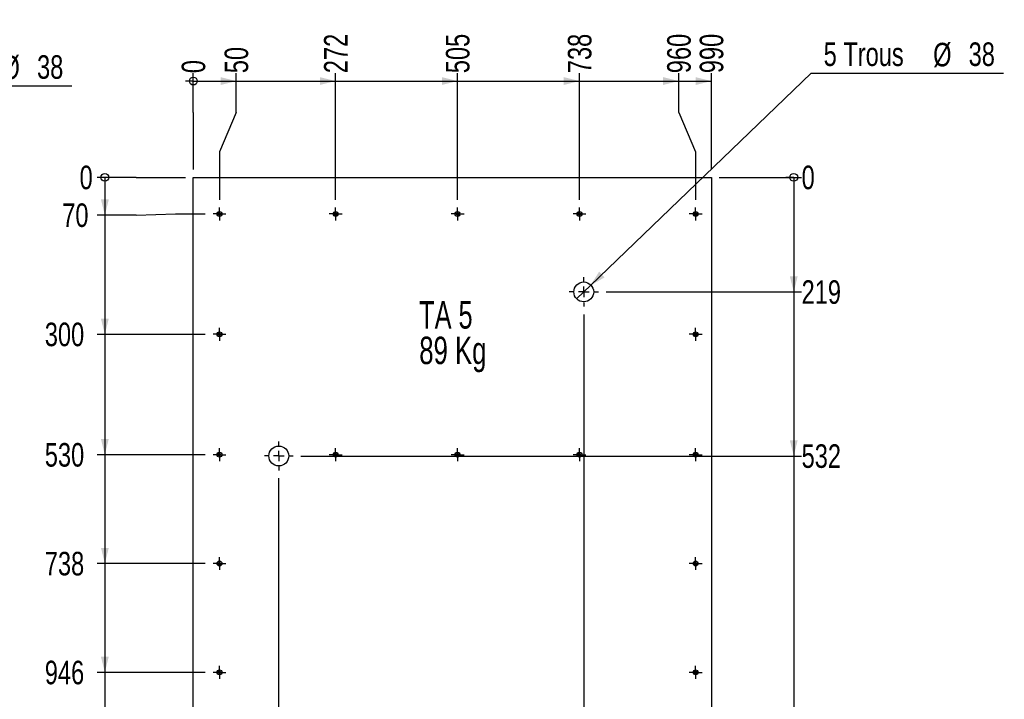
# Model space of a CAD drawing. Header units: millimetres. Extents: x 0 to 841, y 0 to 594.
# Tile 100 of 102: x 548 to 674, y 424 to 510. Entities that reach past the tile are written whole.
import ezdxf

# ---------------------------------------------------------------- set-up
doc = ezdxf.new("R2010")
doc.units = ezdxf.units.MM
doc.linetypes.add('CENTERX2', pattern=[20.32, 12.7, -2.54, 2.54, -2.54])
for name, color, linetype in [('COTES', 1, 'Continuous'), ('NOTES', 6, 'Continuous'), ('TRAIT-MIXTES', 3, 'CENTERX2')]:
    doc.layers.add(name, color=color, linetype=linetype)
doc.layers.add('TRAIT-FORT', color=4, linetype='Continuous', lineweight=25)
doc.styles.add('SLDTEXTSTYLE0', font='TXT', dxfattribs={"width": 0.75})
doc.styles.add('SLDTEXTSTYLE1', font='TXT', dxfattribs={"width": 0.7})
doc.styles.add('SLDTEXTSTYLE2', font='TXT', dxfattribs={"width": 0.6875})
doc.dimstyles.new('SLDDIMSTYLE2', dxfattribs={"dimtxt": 3, "dimasz": 0.333333, "dimexe": 0, "dimexo": 0.0625, "dimgap": 0.75, "dimtad": 0, "dimtih": 1, "dimtoh": 1, "dimdec": 0, "dimlfac": 15, "dimrnd": 1e-09, "dimdsep": 46, "dimtxsty": 'SLDTEXTSTYLE0', "dimblk1": 'ORIGIN', "dimblk2": 'ORIGIN', "dimsah": 1, "dimcen": 0.09, "dimadec": 0, "dimazin": 2, "dimtfac": 1, "dimtdec": 0, "dimtofl": 0, "dimtmove": 0, "dimatfit": 3, "dimldrblk": 'ORIGIN', "dimfxl": 1, "dimfrac": 2, "dimtolj": 1, "dimtzin": 12, "dimarcsym": 0})
doc.dimstyles.new('SLDDIMSTYLE3', dxfattribs={"dimtxt": 3, "dimasz": 2, "dimexe": 0, "dimexo": 0.0625, "dimgap": 0.75, "dimtad": 0, "dimtih": 1, "dimtoh": 1, "dimdec": 0, "dimlfac": 15, "dimrnd": 1e-09, "dimzin": 12, "dimdsep": 46, "dimtxsty": 'SLDTEXTSTYLE0', "dimsah": 1, "dimcen": 0.09, "dimadec": 0, "dimazin": 3, "dimtfac": 1, "dimtdec": 0, "dimtofl": 0, "dimtmove": 0, "dimatfit": 3, "dimfxl": 1, "dimfrac": 2, "dimtolj": 1, "dimtzin": 12, "dimarcsym": 0})
doc.dimstyles.new('SLDDIMSTYLE4', dxfattribs={"dimtxt": 3, "dimasz": 2, "dimexe": 0, "dimexo": 0.0625, "dimgap": 0.75, "dimtad": 0, "dimtih": 1, "dimtoh": 1, "dimdec": 0, "dimlfac": 15, "dimrnd": 1e-09, "dimzin": 12, "dimdsep": 46, "dimtxsty": 'SLDTEXTSTYLE0', "dimblk1": 'NONE', "dimsah": 1, "dimcen": 0, "dimadec": 0, "dimazin": 3, "dimtfac": 1, "dimtdec": 0, "dimtmove": 0, "dimatfit": 3, "dimldrblk": 'NONE', "dimfxl": 1, "dimfrac": 2, "dimtolj": 1, "dimtzin": 12, "dimarcsym": 0})
doc.dimstyles.new('SLDDIMSTYLE5', dxfattribs={"dimtxt": 3, "dimasz": 2, "dimexe": 0, "dimexo": 0.0625, "dimgap": 0.75, "dimtad": 0, "dimtih": 1, "dimtoh": 1, "dimdec": 0, "dimlfac": 15, "dimrnd": 1e-09, "dimdsep": 46, "dimtxsty": 'SLDTEXTSTYLE0', "dimsah": 1, "dimcen": 0.09, "dimadec": 0, "dimazin": 2, "dimtfac": 1, "dimtdec": 0, "dimtofl": 0, "dimtmove": 0, "dimatfit": 3, "dimfxl": 1, "dimfrac": 2, "dimtolj": 1, "dimtzin": 12, "dimarcsym": 0})

# ---------------------------------------------------------------- blocks, each defined once
blk = doc.blocks.new('SW_NOTE_2')
at = {"layer": 'NOTES', "color": 0, "char_height": 3.5, "attachment_point": 1}
for s, insert, style in [('TA 5', (0, 4.51), 'SLDTEXTSTYLE2'), ('89 Kg', (0, -0.01), 'SLDTEXTSTYLE1')]:
    blk.add_mtext(s, dxfattribs=dict(at, insert=insert, style=style))
blk = doc.blocks.new('_D_261')
at = {"layer": 'COTES', "color": 1, "transparency": 16777216}
for p, q in [((508.33, 455.81), (530.26, 501.9)), ((530.26, 501.9), (554.76, 501.9)), ((507.33, 453.7), (508.33, 455.81))]:
    blk.add_line(p, q, dxfattribs=at)
blk.add_solid([(508.33, 455.81), (509.64, 457.4), (508.74, 457.83)], dxfattribs=at)
at = {"layer": 'COTES', "color": 1, "transparency": 16777216, "char_height": 3, "attachment_point": 1, "style": 'SLDTEXTSTYLE0'}
for s, insert in [('8 Trous', (531.85, 505.81)), ('%%c', (545.8, 505.76)), ('38', (550.33, 505.81))]:
    blk.add_mtext(s, dxfattribs=dict(at, insert=insert))
blk = doc.blocks.new('_NONE')
blk = doc.blocks.new('_ORIGIN')
at = {"color": 0, "linetype": 'ByBlock', "lineweight": -2}
blk.add_line((0, 0), (-1, 0), dxfattribs=at)
blk.add_circle((0, 0), 0.5, dxfattribs=at)
blk = doc.blocks.new('_D_262')
at = {"layer": 'COTES', "color": 1, "transparency": 16777216}
for p, q in [((570.24, 498.52), (570.24, 503.52)), ((570.24, 498.52), (570.24, 493.52)), ((570.24, 493.52), (570.24, 491.25))]:
    blk.add_line(p, q, dxfattribs=at)
blk.add_blockref('_ORIGIN', (570.24, 502.52), dxfattribs=at)
at = {"layer": 'COTES', "color": 1, "transparency": 16777216, "insert": (568.76, 503.52), "char_height": 3, "attachment_point": 1, "rotation": 90, "style": 'SLDTEXTSTYLE0'}
blk.add_mtext('0', dxfattribs=at)
blk = doc.blocks.new('_D_263')
at = {"layer": 'COTES', "color": 1, "transparency": 16777216}
for p, q in [((575.72, 498.52), (575.72, 503.52)), ((570.24, 502.52), (575.72, 502.52)), ((575.72, 498.52), (573.57, 493.52)), ((573.57, 493.52), (573.57, 487.4))]:
    blk.add_line(p, q, dxfattribs=at)
blk.add_solid([(575.72, 502.52), (573.72, 503.02), (573.72, 502.02)], dxfattribs=at)
at = {"layer": 'COTES', "color": 1, "transparency": 16777216, "insert": (574.23, 503.52), "char_height": 3, "attachment_point": 1, "rotation": 90, "style": 'SLDTEXTSTYLE0'}
blk.add_mtext('50', dxfattribs=at)
blk = doc.blocks.new('_D_264')
at = {"layer": 'COTES', "color": 1, "transparency": 16777216}
for p, q in [((588.37, 487.4), (588.37, 503.52)), ((575.72, 502.52), (588.37, 502.52))]:
    blk.add_line(p, q, dxfattribs=at)
blk.add_solid([(588.37, 502.52), (586.37, 503.02), (586.37, 502.02)], dxfattribs=at)
at = {"layer": 'COTES', "color": 1, "transparency": 16777216, "insert": (586.89, 503.52), "char_height": 3, "attachment_point": 1, "rotation": 90, "style": 'SLDTEXTSTYLE0'}
blk.add_mtext('272', dxfattribs=at)
blk = doc.blocks.new('_D_265')
at = {"layer": 'COTES', "color": 1, "transparency": 16777216}
for p, q in [((603.91, 487.4), (603.91, 503.52)), ((588.37, 502.52), (603.91, 502.52))]:
    blk.add_line(p, q, dxfattribs=at)
blk.add_solid([(603.91, 502.52), (601.91, 503.02), (601.91, 502.02)], dxfattribs=at)
at = {"layer": 'COTES', "color": 1, "transparency": 16777216, "insert": (602.42, 503.52), "char_height": 3, "attachment_point": 1, "rotation": 90, "style": 'SLDTEXTSTYLE0'}
blk.add_mtext('505', dxfattribs=at)
blk = doc.blocks.new('_D_266')
at = {"layer": 'COTES', "color": 1, "transparency": 16777216}
for p, q in [((619.44, 487.4), (619.44, 503.52)), ((603.91, 502.52), (619.44, 502.52))]:
    blk.add_line(p, q, dxfattribs=at)
blk.add_solid([(619.44, 502.52), (617.44, 503.02), (617.44, 502.02)], dxfattribs=at)
at = {"layer": 'COTES', "color": 1, "transparency": 16777216, "insert": (617.96, 503.52), "char_height": 3, "attachment_point": 1, "rotation": 90, "style": 'SLDTEXTSTYLE0'}
blk.add_mtext('738', dxfattribs=at)
blk = doc.blocks.new('_D_267')
at = {"layer": 'COTES', "color": 1, "transparency": 16777216}
for p, q in [((632.1, 498.52), (632.1, 503.52)), ((619.44, 502.52), (632.1, 502.52)), ((632.1, 498.52), (634.24, 493.52)), ((634.24, 493.52), (634.24, 487.4))]:
    blk.add_line(p, q, dxfattribs=at)
blk.add_solid([(632.1, 502.52), (630.1, 503.02), (630.1, 502.02)], dxfattribs=at)
at = {"layer": 'COTES', "color": 1, "transparency": 16777216, "insert": (630.61, 503.52), "char_height": 3, "attachment_point": 1, "rotation": 90, "style": 'SLDTEXTSTYLE0'}
blk.add_mtext('960', dxfattribs=at)
blk = doc.blocks.new('_D_268')
at = {"layer": 'COTES', "color": 1, "transparency": 16777216}
for p, q in [((636.24, 491.25), (636.24, 503.52)), ((632.1, 502.52), (636.24, 502.52))]:
    blk.add_line(p, q, dxfattribs=at)
blk.add_solid([(636.24, 502.52), (634.24, 503.02), (634.24, 502.02)], dxfattribs=at)
at = {"layer": 'COTES', "color": 1, "transparency": 16777216, "insert": (634.76, 503.52), "char_height": 3, "attachment_point": 1, "rotation": 90, "style": 'SLDTEXTSTYLE0'}
blk.add_mtext('990', dxfattribs=at)
blk = doc.blocks.new('_D_269')
at = {"layer": 'COTES', "color": 1, "transparency": 16777216}
for p, q in [((562.97, 490.25), (557.97, 490.25)), ((562.97, 490.25), (567.97, 490.25)), ((567.97, 490.25), (569.24, 490.25))]:
    blk.add_line(p, q, dxfattribs=at)
blk.add_blockref('_ORIGIN', (558.97, 490.25), dxfattribs=at)
at = {"layer": 'COTES', "color": 1, "transparency": 16777216, "insert": (555.75, 491.74), "char_height": 3, "attachment_point": 1, "style": 'SLDTEXTSTYLE0'}
blk.add_mtext('0', dxfattribs=at)
blk = doc.blocks.new('_D_270')
at = {"layer": 'COTES', "color": 1, "transparency": 16777216}
for p, q in [((558.97, 490.25), (558.97, 485.44)), ((562.97, 485.44), (567.97, 485.59)), ((567.97, 485.59), (571.76, 485.59)), ((562.97, 485.44), (557.97, 485.44))]:
    blk.add_line(p, q, dxfattribs=at)
blk.add_solid([(558.97, 485.44), (559.47, 487.44), (558.47, 487.44)], dxfattribs=at)
at = {"layer": 'COTES', "color": 1, "transparency": 16777216, "insert": (553.54, 486.93), "char_height": 3, "attachment_point": 1, "style": 'SLDTEXTSTYLE0'}
blk.add_mtext('70', dxfattribs=at)
blk = doc.blocks.new('_D_271')
at = {"layer": 'COTES', "color": 1, "transparency": 16777216}
for p, q in [((558.97, 485.44), (558.97, 470.25)), ((571.76, 470.25), (557.97, 470.25))]:
    blk.add_line(p, q, dxfattribs=at)
blk.add_solid([(558.97, 470.25), (559.47, 472.25), (558.47, 472.25)], dxfattribs=at)
at = {"layer": 'COTES', "color": 1, "transparency": 16777216, "insert": (551.32, 471.74), "char_height": 3, "attachment_point": 1, "style": 'SLDTEXTSTYLE0'}
blk.add_mtext('300', dxfattribs=at)
blk = doc.blocks.new('_D_272')
at = {"layer": 'COTES', "color": 1, "transparency": 16777216}
for p, q in [((558.97, 470.25), (558.97, 454.92)), ((571.76, 454.92), (557.97, 454.92))]:
    blk.add_line(p, q, dxfattribs=at)
blk.add_solid([(558.97, 454.92), (559.47, 456.92), (558.47, 456.92)], dxfattribs=at)
at = {"layer": 'COTES', "color": 1, "transparency": 16777216, "insert": (551.32, 456.4), "char_height": 3, "attachment_point": 1, "style": 'SLDTEXTSTYLE0'}
blk.add_mtext('530', dxfattribs=at)
blk = doc.blocks.new('_D_273')
at = {"layer": 'COTES', "color": 1, "transparency": 16777216}
for p, q in [((558.97, 454.92), (558.97, 441.05)), ((571.76, 441.05), (557.97, 441.05))]:
    blk.add_line(p, q, dxfattribs=at)
blk.add_solid([(558.97, 441.05), (559.47, 443.05), (558.47, 443.05)], dxfattribs=at)
at = {"layer": 'COTES', "color": 1, "transparency": 16777216, "insert": (551.32, 442.54), "char_height": 3, "attachment_point": 1, "style": 'SLDTEXTSTYLE0'}
blk.add_mtext('738', dxfattribs=at)
blk = doc.blocks.new('_D_274')
at = {"layer": 'COTES', "color": 1, "transparency": 16777216}
for p, q in [((558.97, 441.05), (558.97, 427.19)), ((571.76, 427.19), (557.97, 427.19))]:
    blk.add_line(p, q, dxfattribs=at)
blk.add_solid([(558.97, 427.19), (559.47, 429.19), (558.47, 429.19)], dxfattribs=at)
at = {"layer": 'COTES', "color": 1, "transparency": 16777216, "insert": (551.32, 428.67), "char_height": 3, "attachment_point": 1, "style": 'SLDTEXTSTYLE0'}
blk.add_mtext('946', dxfattribs=at)
blk = doc.blocks.new('_D_275')
at = {"layer": 'COTES', "color": 1, "transparency": 16777216}
for p, q in [((558.97, 427.19), (558.97, 413.32)), ((571.76, 413.32), (557.97, 413.32))]:
    blk.add_line(p, q, dxfattribs=at)
blk.add_solid([(558.97, 413.32), (559.47, 415.32), (558.47, 415.32)], dxfattribs=at)
at = {"layer": 'COTES', "color": 1, "transparency": 16777216, "insert": (549.1, 414.8), "char_height": 3, "attachment_point": 1, "style": 'SLDTEXTSTYLE0'}
blk.add_mtext('1154', dxfattribs=at)
blk = doc.blocks.new('_D_276')
at = {"layer": 'COTES', "color": 1, "transparency": 16777216}
for p, q in [((558.97, 413.32), (558.97, 398.25)), ((571.76, 398.25), (557.97, 398.25))]:
    blk.add_line(p, q, dxfattribs=at)
blk.add_solid([(558.97, 398.25), (559.47, 400.25), (558.47, 400.25)], dxfattribs=at)
at = {"layer": 'COTES', "color": 1, "transparency": 16777216, "insert": (549.1, 399.74), "char_height": 3, "attachment_point": 1, "style": 'SLDTEXTSTYLE0'}
blk.add_mtext('1380', dxfattribs=at)
blk = doc.blocks.new('_D_277')
at = {"layer": 'COTES', "color": 1, "transparency": 16777216}
for p, q in [((558.97, 398.25), (558.97, 383.52)), ((571.76, 383.52), (557.97, 383.52))]:
    blk.add_line(p, q, dxfattribs=at)
blk.add_solid([(558.97, 383.52), (559.47, 385.52), (558.47, 385.52)], dxfattribs=at)
at = {"layer": 'COTES', "color": 1, "transparency": 16777216, "insert": (549.1, 385), "char_height": 3, "attachment_point": 1, "style": 'SLDTEXTSTYLE0'}
blk.add_mtext('1601', dxfattribs=at)
blk = doc.blocks.new('_D_278')
at = {"layer": 'COTES', "color": 1, "transparency": 16777216}
for p, q in [((558.97, 383.52), (558.97, 368.79)), ((571.76, 368.79), (557.97, 368.79))]:
    blk.add_line(p, q, dxfattribs=at)
blk.add_solid([(558.97, 368.79), (559.47, 370.79), (558.47, 370.79)], dxfattribs=at)
at = {"layer": 'COTES', "color": 1, "transparency": 16777216, "insert": (549.1, 370.27), "char_height": 3, "attachment_point": 1, "style": 'SLDTEXTSTYLE0'}
blk.add_mtext('1822', dxfattribs=at)
blk = doc.blocks.new('_D_279')
at = {"layer": 'COTES', "color": 1, "transparency": 16777216}
for p, q in [((558.97, 368.79), (558.97, 354.05)), ((571.76, 354.05), (557.97, 354.05))]:
    blk.add_line(p, q, dxfattribs=at)
blk.add_solid([(558.97, 354.05), (559.47, 356.05), (558.47, 356.05)], dxfattribs=at)
at = {"layer": 'COTES', "color": 1, "transparency": 16777216, "insert": (549.1, 355.54), "char_height": 3, "attachment_point": 1, "style": 'SLDTEXTSTYLE0'}
blk.add_mtext('2043', dxfattribs=at)
blk = doc.blocks.new('_D_280')
at = {"layer": 'COTES', "color": 1, "transparency": 16777216}
for p, q in [((558.97, 354.05), (558.97, 339.32)), ((571.76, 339.32), (557.97, 339.32))]:
    blk.add_line(p, q, dxfattribs=at)
blk.add_solid([(558.97, 339.32), (559.47, 341.32), (558.47, 341.32)], dxfattribs=at)
at = {"layer": 'COTES', "color": 1, "transparency": 16777216, "insert": (549.1, 340.8), "char_height": 3, "attachment_point": 1, "style": 'SLDTEXTSTYLE0'}
blk.add_mtext('2264', dxfattribs=at)
blk = doc.blocks.new('_D_281')
at = {"layer": 'COTES', "color": 1, "transparency": 16777216}
for p, q in [((558.97, 339.32), (558.97, 326.92)), ((571.76, 326.92), (557.97, 326.92))]:
    blk.add_line(p, q, dxfattribs=at)
blk.add_solid([(558.97, 326.92), (559.47, 328.92), (558.47, 328.92)], dxfattribs=at)
at = {"layer": 'COTES', "color": 1, "transparency": 16777216, "insert": (549.1, 328.4), "char_height": 3, "attachment_point": 1, "style": 'SLDTEXTSTYLE0'}
blk.add_mtext('2450', dxfattribs=at)
blk = doc.blocks.new('_D_282')
at = {"layer": 'COTES', "color": 1, "transparency": 16777216}
for p, q in [((558.97, 326.92), (558.97, 313.25)), ((571.76, 313.25), (557.97, 313.25))]:
    blk.add_line(p, q, dxfattribs=at)
blk.add_solid([(558.97, 313.25), (559.47, 315.25), (558.47, 315.25)], dxfattribs=at)
at = {"layer": 'COTES', "color": 1, "transparency": 16777216, "insert": (549.1, 314.74), "char_height": 3, "attachment_point": 1, "style": 'SLDTEXTSTYLE0'}
blk.add_mtext('2655', dxfattribs=at)
blk = doc.blocks.new('_D_283')
at = {"layer": 'COTES', "color": 1, "transparency": 16777216}
for p, q in [((558.97, 313.25), (558.97, 299.73)), ((562.97, 299.73), (557.97, 299.73)), ((562.97, 299.73), (567.97, 299.59)), ((567.97, 299.59), (571.76, 299.59))]:
    blk.add_line(p, q, dxfattribs=at)
blk.add_solid([(558.97, 299.73), (559.47, 301.73), (558.47, 301.73)], dxfattribs=at)
at = {"layer": 'COTES', "color": 1, "transparency": 16777216, "insert": (549.1, 301.22), "char_height": 3, "attachment_point": 1, "style": 'SLDTEXTSTYLE0'}
blk.add_mtext('2860', dxfattribs=at)
blk = doc.blocks.new('_D_284')
at = {"layer": 'COTES', "color": 1, "transparency": 16777216}
for p, q in [((558.97, 299.73), (558.97, 294.92)), ((569.24, 294.92), (557.97, 294.92))]:
    blk.add_line(p, q, dxfattribs=at)
blk.add_solid([(558.97, 294.92), (559.47, 296.92), (558.47, 296.92)], dxfattribs=at)
at = {"layer": 'COTES', "color": 1, "transparency": 16777216, "insert": (555.75, 296.4), "char_height": 3, "attachment_point": 1, "style": 'SLDTEXTSTYLE0'}
blk.add_mtext('0', dxfattribs=at)
blk = doc.blocks.new('_D_285')
at = {"layer": 'COTES', "color": 1, "transparency": 16777216}
blk.add_line((637.24, 490.25), (647.74, 490.25), dxfattribs=at)
blk.add_blockref('_ORIGIN', (646.74, 490.25), dxfattribs=at)
at = {"layer": 'COTES', "color": 1, "transparency": 16777216, "insert": (647.74, 491.74), "char_height": 3, "attachment_point": 1, "style": 'SLDTEXTSTYLE0'}
blk.add_mtext('0', dxfattribs=at)
blk = doc.blocks.new('_D_286')
at = {"layer": 'COTES', "color": 1, "transparency": 16777216}
for p, q in [((646.74, 490.25), (646.74, 475.65)), ((622.85, 475.65), (647.74, 475.65))]:
    blk.add_line(p, q, dxfattribs=at)
blk.add_solid([(646.74, 475.65), (647.24, 477.65), (646.24, 477.65)], dxfattribs=at)
at = {"layer": 'COTES', "color": 1, "transparency": 16777216, "insert": (647.74, 477.14), "char_height": 3, "attachment_point": 1, "style": 'SLDTEXTSTYLE0'}
blk.add_mtext('219', dxfattribs=at)
blk = doc.blocks.new('_D_287')
at = {"layer": 'COTES', "color": 1, "transparency": 16777216}
for p, q in [((646.74, 475.65), (646.74, 454.75)), ((583.96, 454.75), (647.74, 454.75))]:
    blk.add_line(p, q, dxfattribs=at)
blk.add_solid([(646.74, 454.75), (647.24, 456.75), (646.24, 456.75)], dxfattribs=at)
at = {"layer": 'COTES', "color": 1, "transparency": 16777216, "insert": (647.74, 456.24), "char_height": 3, "attachment_point": 1, "style": 'SLDTEXTSTYLE0'}
blk.add_mtext('532', dxfattribs=at)
blk = doc.blocks.new('_D_288')
at = {"layer": 'COTES', "color": 1, "transparency": 16777216}
for p, q in [((646.74, 454.75), (646.74, 399.19)), ((642.74, 399.19), (637.74, 398.03)), ((642.74, 399.19), (647.74, 399.19)), ((637.74, 398.03), (584, 398.03))]:
    blk.add_line(p, q, dxfattribs=at)
blk.add_solid([(646.74, 399.19), (647.24, 401.19), (646.24, 401.19)], dxfattribs=at)
at = {"layer": 'COTES', "color": 1, "transparency": 16777216, "insert": (647.74, 400.67), "char_height": 3, "attachment_point": 1, "style": 'SLDTEXTSTYLE0'}
blk.add_mtext('1383', dxfattribs=at)
blk = doc.blocks.new('_D_289')
at = {"layer": 'COTES', "color": 1, "transparency": 16777216}
for p, q in [((646.74, 399.19), (646.74, 394.38)), ((594.29, 394.38), (589.29, 391.92)), ((594.29, 394.38), (647.74, 394.38)), ((589.29, 391.92), (589.24, 391.92))]:
    blk.add_line(p, q, dxfattribs=at)
blk.add_solid([(646.74, 394.38), (647.24, 396.38), (646.24, 396.38)], dxfattribs=at)
at = {"layer": 'COTES', "color": 1, "transparency": 16777216, "insert": (647.74, 395.86), "char_height": 3, "attachment_point": 1, "style": 'SLDTEXTSTYLE0'}
blk.add_mtext('1475', dxfattribs=at)
blk = doc.blocks.new('_D_290')
at = {"layer": 'COTES', "color": 1, "transparency": 16777216}
for p, q in [((646.74, 394.38), (646.74, 389.57)), ((637.74, 391.72), (595.4, 391.72)), ((642.74, 389.57), (637.74, 391.72)), ((642.74, 389.57), (647.74, 389.57))]:
    blk.add_line(p, q, dxfattribs=at)
blk.add_solid([(646.74, 389.57), (647.24, 391.57), (646.24, 391.57)], dxfattribs=at)
at = {"layer": 'COTES', "color": 1, "transparency": 16777216, "insert": (647.74, 391.05), "char_height": 3, "attachment_point": 1, "style": 'SLDTEXTSTYLE0'}
blk.add_mtext('1478', dxfattribs=at)
blk = doc.blocks.new('_D_291')
at = {"layer": 'COTES', "color": 1, "transparency": 16777216}
for p, q in [((646.74, 389.57), (646.74, 384.76)), ((637.74, 385.92), (589.24, 385.92)), ((642.74, 384.76), (637.74, 385.92)), ((642.74, 384.76), (647.74, 384.76))]:
    blk.add_line(p, q, dxfattribs=at)
blk.add_solid([(646.74, 384.76), (647.24, 386.76), (646.24, 386.76)], dxfattribs=at)
at = {"layer": 'COTES', "color": 1, "transparency": 16777216, "insert": (647.74, 386.24), "char_height": 3, "attachment_point": 1, "style": 'SLDTEXTSTYLE0'}
blk.add_mtext('1565', dxfattribs=at)
blk = doc.blocks.new('_D_292')
at = {"layer": 'COTES', "color": 1, "transparency": 16777216}
for p, q in [((646.74, 384.76), (646.74, 344.31)), ((575.69, 344.31), (647.74, 344.31))]:
    blk.add_line(p, q, dxfattribs=at)
blk.add_solid([(646.74, 344.31), (647.24, 346.31), (646.24, 346.31)], dxfattribs=at)
at = {"layer": 'COTES', "color": 1, "transparency": 16777216, "insert": (647.74, 345.8), "char_height": 3, "attachment_point": 1, "style": 'SLDTEXTSTYLE0'}
blk.add_mtext('2189', dxfattribs=at)
blk = doc.blocks.new('_D_293')
at = {"layer": 'COTES', "color": 1, "transparency": 16777216}
for p, q in [((646.74, 344.31), (646.74, 294.92)), ((637.24, 294.92), (647.74, 294.92))]:
    blk.add_line(p, q, dxfattribs=at)
blk.add_solid([(646.74, 294.92), (647.24, 296.92), (646.24, 296.92)], dxfattribs=at)
at = {"layer": 'COTES', "color": 1, "transparency": 16777216, "insert": (647.74, 296.4), "char_height": 3, "attachment_point": 1, "style": 'SLDTEXTSTYLE0'}
blk.add_mtext('2930', dxfattribs=at)
blk = doc.blocks.new('_D_297')
at = {"layer": 'COTES', "color": 1, "transparency": 16777216}
for p, q in [((581.13, 291.45), (581.13, 451.92)), ((584.67, 286.45), (581.13, 291.45)), ((584.67, 286.45), (584.67, 281.45)), ((579.86, 282.45), (584.67, 282.45))]:
    blk.add_line(p, q, dxfattribs=at)
blk.add_solid([(584.67, 282.45), (582.67, 282.95), (582.67, 281.95)], dxfattribs=at)
at = {"layer": 'COTES', "color": 1, "transparency": 16777216, "insert": (583.19, 274.8), "char_height": 3, "attachment_point": 1, "rotation": 90, "style": 'SLDTEXTSTYLE0'}
blk.add_mtext('163', dxfattribs=at)
blk = doc.blocks.new('_D_300')
at = {"layer": 'COTES', "color": 1, "transparency": 16777216}
for p, q in [((619.98, 472.79), (619.98, 281.45)), ((594.29, 282.45), (619.98, 282.45))]:
    blk.add_line(p, q, dxfattribs=at)
blk.add_solid([(619.98, 282.45), (617.98, 282.95), (617.98, 281.95)], dxfattribs=at)
at = {"layer": 'COTES', "color": 1, "transparency": 16777216, "insert": (618.5, 274.8), "char_height": 3, "attachment_point": 1, "rotation": 90, "style": 'SLDTEXTSTYLE0'}
blk.add_mtext('746', dxfattribs=at)
blk = doc.blocks.new('_D_302')
at = {"layer": 'COTES', "color": 1, "transparency": 16777216}
for p, q in [((620.85, 476.49), (648.96, 503.52)), ((648.96, 503.52), (673.46, 503.52)), ((619.12, 474.82), (620.85, 476.49))]:
    blk.add_line(p, q, dxfattribs=at)
blk.add_solid([(620.85, 476.49), (622.64, 477.51), (621.94, 478.23)], dxfattribs=at)
at = {"layer": 'COTES', "color": 1, "transparency": 16777216, "char_height": 3, "attachment_point": 1, "style": 'SLDTEXTSTYLE0'}
for s, insert in [('5 Trous', (650.55, 507.44)), ('%%c', (664.5, 507.39)), ('38', (669.02, 507.44))]:
    blk.add_mtext(s, dxfattribs=dict(at, insert=insert))
blk = doc.blocks.new('SW_CENTERMARKSYMBOL_188')
at = {"layer": 'TRAIT-MIXTES', "color": 0}
for p, q in [((-0.67, 0), (-0.82, 0)), ((0, 0), (-0.67, 0)), ((0, 0.67), (0, 0.82)), ((0, 0), (0, 0.67)), ((0, 0), (0, -0.67)), ((0, 0), (0.67, 0)), ((0.67, 0), (0.82, 0)), ((0, -0.67), (0, -0.82))]:
    blk.add_line(p, q, dxfattribs=at)
blk = doc.blocks.new('SW_CENTERMARKSYMBOL_189')
at = {"layer": 'TRAIT-MIXTES', "color": 0}
for p, q in [((-0.67, 0), (-0.82, 0)), ((0, 0), (-0.67, 0)), ((0, 0.67), (0, 0.82)), ((0, 0), (0, 0.67)), ((0, 0), (0, -0.67)), ((0, 0), (0.67, 0)), ((0.67, 0), (0.82, 0)), ((0, -0.67), (0, -0.82))]:
    blk.add_line(p, q, dxfattribs=at)
blk = doc.blocks.new('SW_CENTERMARKSYMBOL_192')
at = {"layer": 'TRAIT-MIXTES', "color": 0}
for p, q in [((-0.67, 0), (-0.82, 0)), ((0, 0), (-0.67, 0)), ((0, 0.67), (0, 0.82)), ((0, 0), (0, 0.67)), ((0, 0), (0, -0.67)), ((0, 0), (0.67, 0)), ((0.67, 0), (0.82, 0)), ((0, -0.67), (0, -0.82))]:
    blk.add_line(p, q, dxfattribs=at)
blk = doc.blocks.new('SW_CENTERMARKSYMBOL_193')
at = {"layer": 'TRAIT-MIXTES', "color": 0}
for p, q in [((-0.67, 0), (-0.82, 0)), ((0, 0), (-0.67, 0)), ((0, 0.67), (0, 0.82)), ((0, 0), (0, 0.67)), ((0, 0), (0, -0.67)), ((0, 0), (0.67, 0)), ((0.67, 0), (0.82, 0)), ((0, -0.67), (0, -0.82))]:
    blk.add_line(p, q, dxfattribs=at)
blk = doc.blocks.new('SW_CENTERMARKSYMBOL_196')
at = {"layer": 'TRAIT-MIXTES', "color": 0}
for p, q in [((-0.67, 0), (-0.82, 0)), ((0, 0), (-0.67, 0)), ((0, 0.67), (0, 0.82)), ((0, 0), (0, 0.67)), ((0, 0), (0, -0.67)), ((0, 0), (0.67, 0)), ((0.67, 0), (0.82, 0)), ((0, -0.67), (0, -0.82))]:
    blk.add_line(p, q, dxfattribs=at)
blk = doc.blocks.new('SW_CENTERMARKSYMBOL_197')
at = {"layer": 'TRAIT-MIXTES', "color": 0}
for p, q in [((-0.67, 0), (-0.82, 0)), ((0, 0), (-0.67, 0)), ((0, 0.67), (0, 0.82)), ((0, 0), (0, 0.67)), ((0, 0), (0, -0.67)), ((0, 0), (0.67, 0)), ((0.67, 0), (0.82, 0)), ((0, -0.67), (0, -0.82))]:
    blk.add_line(p, q, dxfattribs=at)
blk = doc.blocks.new('SW_CENTERMARKSYMBOL_213')
at = {"layer": 'TRAIT-MIXTES', "color": 0}
for p, q in [((-0.67, 0), (-0.82, 0)), ((0, 0), (-0.67, 0)), ((0, 0.67), (0, 0.82)), ((0, 0), (0, 0.67)), ((0, 0), (0, -0.67)), ((0, 0), (0.67, 0)), ((0.67, 0), (0.82, 0)), ((0, -0.67), (0, -0.82))]:
    blk.add_line(p, q, dxfattribs=at)
blk = doc.blocks.new('SW_CENTERMARKSYMBOL_214')
at = {"layer": 'TRAIT-MIXTES', "color": 0}
for p, q in [((-0.67, 0), (-0.82, 0)), ((0, 0), (-0.67, 0)), ((0, 0.67), (0, 0.82)), ((0, 0), (0, 0.67)), ((0, 0), (0, -0.67)), ((0, 0), (0.67, 0)), ((0.67, 0), (0.82, 0)), ((0, -0.67), (0, -0.82))]:
    blk.add_line(p, q, dxfattribs=at)
blk = doc.blocks.new('SW_CENTERMARKSYMBOL_215')
at = {"layer": 'TRAIT-MIXTES', "color": 0}
for p, q in [((-0.67, 0), (-0.82, 0)), ((0, 0), (-0.67, 0)), ((0, 0.67), (0, 0.82)), ((0, 0), (0, 0.67)), ((0, 0), (0, -0.67)), ((0, 0), (0.67, 0)), ((0.67, 0), (0.82, 0)), ((0, -0.67), (0, -0.82))]:
    blk.add_line(p, q, dxfattribs=at)
blk = doc.blocks.new('SW_CENTERMARKSYMBOL_216')
at = {"layer": 'TRAIT-MIXTES', "color": 0}
for p, q in [((-0.67, 0), (-0.82, 0)), ((0, 0), (-0.67, 0)), ((0, 0.67), (0, 0.82)), ((0, 0), (0, 0.67)), ((0, 0), (0, -0.67)), ((0, 0), (0.67, 0)), ((0.67, 0), (0.82, 0)), ((0, -0.67), (0, -0.82))]:
    blk.add_line(p, q, dxfattribs=at)
blk = doc.blocks.new('SW_CENTERMARKSYMBOL_217')
at = {"layer": 'TRAIT-MIXTES', "color": 0}
for p, q in [((-0.67, 0), (-0.82, 0)), ((0, 0), (-0.67, 0)), ((0, 0.67), (0, 0.82)), ((0, 0), (0, 0.67)), ((0, 0), (0, -0.67)), ((0, 0), (0.67, 0)), ((0.67, 0), (0.82, 0)), ((0, -0.67), (0, -0.82))]:
    blk.add_line(p, q, dxfattribs=at)
blk = doc.blocks.new('SW_CENTERMARKSYMBOL_218')
at = {"layer": 'TRAIT-MIXTES', "color": 0}
for p, q in [((-0.67, 0), (-0.82, 0)), ((0, 0), (-0.67, 0)), ((0, 0.67), (0, 0.82)), ((0, 0), (0, 0.67)), ((0, 0), (0, -0.67)), ((0, 0), (0.67, 0)), ((0.67, 0), (0.82, 0)), ((0, -0.67), (0, -0.82))]:
    blk.add_line(p, q, dxfattribs=at)
blk = doc.blocks.new('SW_CENTERMARKSYMBOL_219')
at = {"layer": 'TRAIT-MIXTES', "color": 0}
for p, q in [((-0.67, 0), (-0.82, 0)), ((0, 0), (-0.67, 0)), ((0, 0.67), (0, 0.82)), ((0, 0), (0, 0.67)), ((0, 0), (0, -0.67)), ((0, 0), (0.67, 0)), ((0.67, 0), (0.82, 0)), ((0, -0.67), (0, -0.82))]:
    blk.add_line(p, q, dxfattribs=at)
blk = doc.blocks.new('SW_CENTERMARKSYMBOL_220')
at = {"layer": 'TRAIT-MIXTES', "color": 0}
for p, q in [((-0.67, 0), (-0.82, 0)), ((0, 0), (-0.67, 0)), ((0, 0.67), (0, 0.82)), ((0, 0), (0, 0.67)), ((0, 0), (0, -0.67)), ((0, 0), (0.67, 0)), ((0.67, 0), (0.82, 0)), ((0, -0.67), (0, -0.82))]:
    blk.add_line(p, q, dxfattribs=at)
blk = doc.blocks.new('SW_CENTERMARKSYMBOL_221')
at = {"layer": 'TRAIT-MIXTES', "color": 0}
for p, q in [((-0.67, 0), (-0.82, 0)), ((0, 0), (-0.67, 0)), ((0, 0.67), (0, 0.82)), ((0, 0), (0, 0.67)), ((0, 0), (0, -0.67)), ((0, 0), (0.67, 0)), ((0.67, 0), (0.82, 0)), ((0, -0.67), (0, -0.82))]:
    blk.add_line(p, q, dxfattribs=at)
blk = doc.blocks.new('SW_CENTERMARKSYMBOL_222')
at = {"layer": 'TRAIT-MIXTES', "color": 0}
for p, q in [((-0.67, 0), (-0.82, 0)), ((0, 0), (-0.67, 0)), ((0, 0.67), (0, 0.82)), ((0, 0), (0, 0.67)), ((0, 0), (0, -0.67)), ((0, 0), (0.67, 0)), ((0.67, 0), (0.82, 0)), ((0, -0.67), (0, -0.82))]:
    blk.add_line(p, q, dxfattribs=at)
blk = doc.blocks.new('SW_CENTERMARKSYMBOL_226')
at = {"layer": 'TRAIT-MIXTES', "color": 0}
for p, q in [((0, 1.33), (0, 1.83)), ((-1.33, 0), (-1.83, 0)), ((0, 0), (-0.67, 0)), ((0, 0), (0, 0.67)), ((0, 0), (0, -0.67)), ((0, 0), (0.67, 0)), ((1.33, 0), (1.83, 0)), ((0, -1.33), (0, -1.83))]:
    blk.add_line(p, q, dxfattribs=at)
blk = doc.blocks.new('SW_CENTERMARKSYMBOL_227')
at = {"layer": 'TRAIT-MIXTES', "color": 0}
for p, q in [((0, 1.33), (0, 1.87)), ((-1.33, 0), (-1.87, 0)), ((0, 0), (-0.67, 0)), ((0, 0), (0, 0.67)), ((0, 0), (0, -0.67)), ((0, 0), (0.67, 0)), ((1.33, 0), (1.87, 0)), ((0, -1.33), (0, -1.87))]:
    blk.add_line(p, q, dxfattribs=at)

msp = doc.modelspace()

# ---------------------------------------------------------------- linework, layer by layer
at = {"layer": 'TRAIT-FORT', "color": 4, "linetype": 'Continuous', "lineweight": 25}
for p, q in [((570.24263, 490.25232), (636.2413, 490.25232)), ((570.24263, 294.91898), (570.24263, 490.25232)), ((636.2413, 490.25232), (636.2413, 294.91898))]:
    msp.add_line(p, q, dxfattribs=at)
for centre, radius in [((573.57463, 485.58565), 0.31333), ((573.57463, 485.58565), 0.15), ((588.37463, 485.58565), 0.31333), ((588.37463, 485.58565), 0.15), ((603.90797, 485.58565), 0.31333), ((603.90797, 485.58565), 0.15), ((619.4413, 485.58565), 0.31333), ((619.4413, 485.58565), 0.15), ((634.2413, 485.58565), 0.31333), ((634.2413, 485.58565), 0.15), ((619.98437, 475.65475), 1.26667), ((573.57463, 470.25232), 0.31333), ((634.2413, 470.25232), 0.31333), ((573.57463, 470.25232), 0.15), ((634.2413, 470.25232), 0.15), ((581.12949, 454.75309), 1.26667), ((573.57463, 454.91898), 0.31333), ((573.57463, 454.91898), 0.15), ((588.37463, 454.91898), 0.31333), ((588.37463, 454.91898), 0.15), ((603.90797, 454.91898), 0.31333), ((603.90797, 454.91898), 0.15), ((619.4413, 454.91898), 0.31333), ((619.4413, 454.91898), 0.15), ((634.2413, 454.91898), 0.31333), ((634.2413, 454.91898), 0.15), ((573.57463, 441.05232), 0.31333), ((573.57463, 441.05232), 0.15), ((634.2413, 441.05232), 0.31333), ((634.2413, 441.05232), 0.15), ((573.57463, 427.18565), 0.31333), ((573.57463, 427.18565), 0.15), ((634.2413, 427.18565), 0.31333), ((634.2413, 427.18565), 0.15)]:
    msp.add_circle(centre, radius, dxfattribs=at)

# ---------------------------------------------------------------- block references
at = {"layer": 'NOTES', "color": 211}
msp.add_blockref('SW_NOTE_2', (599.02801, 469.96852), dxfattribs=at)
at = {"layer": 'TRAIT-MIXTES', "color": 3}
for name, p in [('SW_CENTERMARKSYMBOL_222', (573.57463, 485.58565)), ('SW_CENTERMARKSYMBOL_219', (588.37463, 485.58565)), ('SW_CENTERMARKSYMBOL_220', (603.90797, 485.58565)), ('SW_CENTERMARKSYMBOL_218', (619.4413, 485.58565)), ('SW_CENTERMARKSYMBOL_221', (634.2413, 485.58565)), ('SW_CENTERMARKSYMBOL_227', (619.98437, 475.65475)), ('SW_CENTERMARKSYMBOL_197', (573.57463, 470.25232)), ('SW_CENTERMARKSYMBOL_196', (634.2413, 470.25232)), ('SW_CENTERMARKSYMBOL_217', (573.57463, 454.91898)), ('SW_CENTERMARKSYMBOL_226', (581.12949, 454.75309)), ('SW_CENTERMARKSYMBOL_213', (588.37463, 454.91898)), ('SW_CENTERMARKSYMBOL_216', (603.90797, 454.91898)), ('SW_CENTERMARKSYMBOL_214', (619.4413, 454.91898)), ('SW_CENTERMARKSYMBOL_215', (634.2413, 454.91898)), ('SW_CENTERMARKSYMBOL_193', (573.57463, 441.05232)), ('SW_CENTERMARKSYMBOL_188', (634.2413, 441.05232)), ('SW_CENTERMARKSYMBOL_192', (573.57463, 427.18565)), ('SW_CENTERMARKSYMBOL_189', (634.2413, 427.18565))]:
    msp.add_blockref(name, p, dxfattribs=at)

# ---------------------------------------------------------------- dimensions: what is measured, and where the dimension line sits
at = {"layer": 'COTES', "color": 1}
for feature_location, offset, dtype, origin, dimstyle, picture, middle in [((588.37463, 486.40232), (0, 17.12031), 1, (570.24263, 490.25232), 'SLDDIMSTYLE3', '_D_264', (588.37463, 506.84762)), ((603.90797, 486.40232), (0, 17.12031), 1, (570.24263, 490.25232), 'SLDDIMSTYLE3', '_D_265', (603.90797, 506.84762)), ((619.4413, 486.40232), (0, 17.12031), 1, (570.24263, 490.25232), 'SLDDIMSTYLE3', '_D_266', (619.4413, 506.84762)), ((634.2413, 486.40232), (-2.14413, 17.12031), 1, (570.24263, 490.25232), 'SLDDIMSTYLE3', '_D_267', (632.09717, 506.84762)), ((636.2413, 490.25232), (0, 13.27031), 1, (570.24263, 490.25232), 'SLDDIMSTYLE3', '_D_268', (636.2413, 506.84762)), ((573.57463, 486.40232), (2.14413, 17.12031), 1, (570.24263, 490.25232), 'SLDDIMSTYLE3', '_D_263', (575.71876, 505.73929)), ((570.2426331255, 490.2523151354), (0, 13.2703057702), 1, (570.2426331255, 490.2523151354), 'SLDDIMSTYLE2', '_D_262', (570.2426331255, 504.6309542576)), ((570.2426331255, 490.2523151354), (-12.2725634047, 0), 0, (570.2426331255, 490.2523151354), 'SLDDIMSTYLE2', '_D_269', (556.8617363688, 490.2523151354)), ((636.2412997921, 490.2523151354), (11.500182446, 0), 0, (636.2412997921, 490.2523151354), 'SLDDIMSTYLE2', '_D_285', (648.8498155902, 490.2523151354)), ((572.75797, 413.31898), (-14.7879, 0), 0, (570.24263, 490.25232), 'SLDDIMSTYLE3', '_D_275', (553.53674, 413.31898)), ((572.75797, 398.25232), (-14.7879, 0), 0, (570.24263, 490.25232), 'SLDDIMSTYLE3', '_D_276', (553.53674, 398.25232)), ((572.75797, 383.51898), (-14.7879, 0), 0, (570.24263, 490.25232), 'SLDDIMSTYLE3', '_D_277', (553.53674, 383.51898)), ((572.75797, 368.78565), (-14.7879, 0), 0, (570.24263, 490.25232), 'SLDDIMSTYLE3', '_D_278', (553.53674, 368.78565)), ((572.75797, 354.05232), (-14.7879, 0), 0, (570.24263, 490.25232), 'SLDDIMSTYLE3', '_D_279', (553.53674, 354.05232)), ((572.75797, 339.31898), (-14.7879, 0), 0, (570.24263, 490.25232), 'SLDDIMSTYLE3', '_D_280', (553.53674, 339.31898)), ((572.75797, 326.91898), (-14.7879, 0), 0, (570.24263, 490.25232), 'SLDDIMSTYLE3', '_D_281', (553.53674, 326.91898)), ((572.75797, 313.25232), (-14.7879, 0), 0, (570.24263, 490.25232), 'SLDDIMSTYLE3', '_D_282', (553.53674, 313.25232)), ((572.75797, 299.58565), (-14.7879, 0.14346), 0, (570.24263, 490.25232), 'SLDDIMSTYLE3', '_D_283', (553.53674, 299.72911)), ((572.75797, 470.25232), (-14.7879, 0), 0, (570.24263, 490.25232), 'SLDDIMSTYLE3', '_D_271', (554.64507, 470.25232)), ((572.75797, 454.91898), (-14.7879, 0), 0, (570.24263, 490.25232), 'SLDDIMSTYLE3', '_D_272', (554.64507, 454.91898)), ((572.75797, 441.05232), (-14.7879, 0), 0, (570.24263, 490.25232), 'SLDDIMSTYLE3', '_D_273', (554.64507, 441.05232)), ((572.75797, 427.18565), (-14.7879, 0), 0, (570.24263, 490.25232), 'SLDDIMSTYLE3', '_D_274', (554.64507, 427.18565)), ((572.75797, 485.58565), (-14.7879, -0.14346), 0, (570.24263, 490.25232), 'SLDDIMSTYLE3', '_D_270', (555.7534, 485.44219)), ((570.24263, 294.91898), (-12.27256, 0), 0, (570.24263, 490.25232), 'SLDDIMSTYLE5', '_D_284', (556.86174, 294.91898)), ((574.68885, 344.30908), (73.05264, 0), 0, (636.2413, 490.25232), 'SLDDIMSTYLE3', '_D_292', (652.17482, 344.30908)), ((582.96282, 454.75309), (64.77866, 0), 0, (636.2413, 490.25232), 'SLDDIMSTYLE3', '_D_287', (651.06648, 454.75309)), ((582.99615, 398.02829), (64.74533, 1.16053), 0, (636.2413, 490.25232), 'SLDDIMSTYLE3', '_D_288', (652.17482, 399.18882)), ((588.2413, 391.91898), (59.50018, 2.45972), 0, (636.2413, 490.25232), 'SLDDIMSTYLE3', '_D_289', (652.17482, 394.3787)), ((588.2413, 385.91898), (59.50018, -1.16053), 0, (636.2413, 490.25232), 'SLDDIMSTYLE3', '_D_291', (652.17482, 384.75845)), ((594.39802, 391.72085), (53.34346, -2.15228), 0, (636.2413, 490.25232), 'SLDDIMSTYLE3', '_D_290', (652.17482, 389.56857)), ((621.85104, 475.65475), (25.89044, 0), 0, (636.2413, 490.25232), 'SLDDIMSTYLE3', '_D_286', (651.06648, 475.65475)), ((636.2413, 294.91898), (11.50018, 0), 0, (636.2413, 490.25232), 'SLDDIMSTYLE3', '_D_293', (652.17482, 294.91898)), ((619.98437, 473.78809), (0, -192.338), 1, (570.24263, 294.91898), 'SLDDIMSTYLE3', '_D_300', (619.98437, 278.12509)), ((581.12949, 452.91976), (3.54352, -171.46968), 1, (570.24263, 294.91898), 'SLDDIMSTYLE3', '_D_297', (584.67301, 278.12509))]:
    dim = msp.add_ordinate_dim(feature_location=feature_location, offset=offset, dtype=dtype, origin=origin, dimstyle=dimstyle, dxfattribs=at)
    dim.commit()
    dim.dimension.update_dxf_attribs({"geometry": picture, "text_midpoint": middle})
for p1, p2, text, picture, middle in [((619.11947, 474.82293), (620.84928, 476.48658), '5 Trous %%c38', '_D_302', (662.00193, 505.92679)), ((507.32807, 453.69962), (508.33069, 455.80657), '8 Trous %%c38', '_D_261', (543.30507, 504.30169))]:
    dim = msp.add_diameter_dim_2p(p1=p1, p2=p2, text=text, dimstyle='SLDDIMSTYLE4', dxfattribs=at)
    dim.commit()
    dim.dimension.update_dxf_attribs({"geometry": picture, "text_midpoint": middle, "dimtype": 163})

doc.saveas('drawing.dxf')
